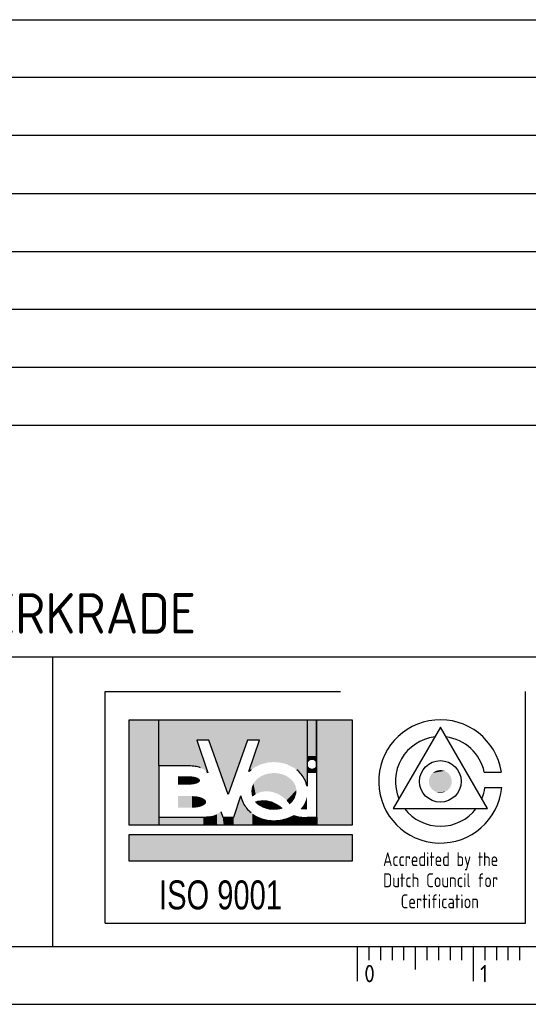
# Model space of a CAD drawing. Extents: x 0 to 841, y -120 to 594.
# Tile 6 of 10: x 707 to 751, y 0 to 85. Entities that reach past the tile are written whole.
import ezdxf
from ezdxf.enums import TextEntityAlignment as Align

# ---------------------------------------------------------------- set-up
doc = ezdxf.new("R2010")
doc.units = 0
doc.header["$LTSCALE"] = 25
doc.header["$MEASUREMENT"] = 0
doc.layers.get('0').update_dxf_attribs({"linetype": 'CONTINUOUS'})
for name, color, linetype in [('E--L$2A-_KADER', 7, 'CONTINUOUS'), ('E--L$4A-_STEMPEL', 3, 'CONTINUOUS'), ('E--L6441_DATACOM', 3, 'CONTINUOUS')]:
    doc.layers.add(name, color=color, linetype=linetype)
doc.styles.add('ISO', font='isocp.shx')
doc.styles.get("Standard").update_dxf_attribs({"font": 'ISO.SHX'})
doc.styles.add('UNIV', font='UNIV.SHX')

# ---------------------------------------------------------------- blocks, each defined once
blk = doc.blocks.new('STEMPEL')
at = {"layer": 'E--L$4A-_STEMPEL', "color": 3}
for p, q in [((-185, 85), (-5, 85)), ((-185, 55), (-5, 55)), ((-185, 30), (-5, 30)), ((-131.25, 5), (-131.25, 30)), ((-126.75, 7), (-126.75, 27)), ((-126.75, 27), (-106.449, 27)), ((-90.5, 7), (-90.5, 27)), ((-126.75, 7), (-90.5, 7))]:
    blk.add_line(p, q, dxfattribs=at)
at = {"layer": 'E--L$4A-_STEMPEL', "color": 2}
for p, q in [((-5, 80), (-185, 80)), ((-5, 75), (-185, 75)), ((-185, 70), (-5, 70)), ((-185, 65), (-5, 65)), ((-185, 60), (-5, 60)), ((-185, 50), (-5, 50)), ((-124.679, 15.453), (-124.679, 24.572)), ((-124.679, 24.572), (-105.436, 24.572)), ((-105.436, 24.572), (-105.436, 15.453)), ((-118.834, 22.815), (-117.887, 19.992)), ((-117.789, 22.815), (-118.834, 22.815)), ((-116.126, 18.104), (-117.789, 22.815)), ((-114.463, 22.815), (-116.126, 18.104)), ((-113.418, 22.815), (-114.463, 22.815)), ((-114.334, 20.087), (-113.418, 22.815)), ((-122.112, 20.582), (-122.112, 16.164)), ((-119.5, 20.582), (-122.112, 20.582)), ((-109.329, 20.012), (-109.329, 18.836)), ((-108.474, 20.012), (-109.329, 20.012)), ((-108.474, 16.164), (-108.474, 20.012)), ((-115.651, 16.164), (-115.04, 17.983)), ((-122.112, 16.164), (-118.264, 16.164)), ((-116.761, 16.64), (-116.601, 16.164)), ((-116.601, 16.164), (-116.126, 16.164)), ((-116.126, 16.164), (-115.651, 16.164)), ((-109.329, 16.164), (-108.474, 16.164)), ((-105.436, 15.453), (-124.679, 15.453)), ((-124.679, 12.353), (-124.679, 14.657)), ((-124.679, 14.657), (-105.436, 14.657)), ((-105.436, 14.657), (-105.436, 12.353)), ((-105.436, 12.353), (-124.679, 12.353))]:
    blk.add_line(p, q, dxfattribs=at)
at = {"layer": 'E--L$4A-_STEMPEL', "color": 2, "linetype": 'CONTINUOUS'}
for p, q in [((-122.112, 20.582), (-122.112, 24.572)), ((-109.282, 20.012), (-109.282, 24.572)), ((-108.521, 20.012), (-108.521, 24.572)), ((-108.474, 20.012), (-108.474, 24.572)), ((-122.112, 16.164), (-122.112, 15.453)), ((-108.474, 16.164), (-108.474, 15.453))]:
    blk.add_line(p, q, dxfattribs=at)
at = {"layer": 'E--L$4A-_STEMPEL', "color": 3}
blk.add_lwpolyline([(-97.833, 23.926), (-101.891, 16.898), (-93.776, 16.898)], close=True, dxfattribs=at)
for points in [[(-94.045, 20.051), (-92.575, 20.051)], [(-93.994, 18.721), (-92.538, 18.721)]]:
    blk.add_lwpolyline(points, dxfattribs=at)
at = {"layer": 'E--L$4A-_STEMPEL', "color": 2}
blk.add_lwpolyline([(-113.752, 17.471, -0.04063), (-113.497, 17.545, -0.089224), (-112.797, 17.559, -0.080644), (-112.063, 17.317, -0.070464), (-111.512, 16.924, -0.070464), (-112.182, 16.829, -0.080644), (-112.945, 16.953, -0.089224), (-113.559, 17.288, -0.04063)], format="xyb", close=True, dxfattribs=at)
at = {"layer": 'E--L$4A-_STEMPEL', "color": 3}
blk.add_circle((-97.833, 19.241), 1.793, dxfattribs=at)
for radius, start, end in [(5.321, 8.75541, 354.39319), (3.874, 97.20337, 202.79663), (3.874, 12.06764, 82.79663), (3.874, 337.20337, 352.2882), (3.874, 217.20337, 322.79663)]:
    blk.add_arc((-97.833, 19.241), radius, start, end, dxfattribs=at)
at = {"layer": 'E--L$4A-_STEMPEL', "color": 2}
for centre, radius, start, end in [((-119.5, 17.151), 3.431, 81.1708, 90), ((-119.332, 18.232), 2.338, 69.44395, 81.1708), ((-118.702, 19.324), 1.054, 39.36778, 47.84451), ((-112.532, 18.229), 2.588, 128.83701, 134.13657), ((-111.833, 18.229), 2.588, 27.22568, 51.16299), ((-111.507, 18.397), 2.222, 11.3929, 27.22568), ((-112.857, 18.397), 2.222, 190.73137, 207.22568), ((-112.532, 18.565), 2.588, 207.22568, 231.16299), ((-118.264, 19.595), 3.431, 270, 278.8292)]:
    blk.add_arc(centre, radius, start, end, dxfattribs=at)
at = {"layer": 'E--L$4A-_STEMPEL', "color": 2, "linetype": 'CONTINUOUS'}
for points in [[(-124.679, 15.453), (-124.679, 24.572), (-122.112, 15.453), (-122.112, 24.572)], [(-122.112, 20.582), (-122.112, 24.572), (-119.5, 20.582), (-119.53, 24.572)], [(-118.834, 22.815), (-119.53, 24.566), (-117.789, 22.815), (-117.797, 24.572)], [(-119.127, 20.562), (-119.53, 24.572), (-118.565, 20.44), (-119.53, 24.566)], [(-119.5, 20.582), (-119.53, 24.572), (-119.127, 20.562), (-119.53, 24.572)], [(-118.271, 20.307), (-119.53, 24.566), (-117.887, 19.992), (-118.834, 22.815)], [(-118.565, 20.44), (-119.53, 24.566), (-118.271, 20.307), (-119.53, 24.566)], [(-117.789, 22.815), (-117.797, 24.572), (-116.126, 18.104), (-116.199, 24.572)], [(-116.126, 18.104), (-116.199, 24.572), (-114.463, 22.815), (-114.467, 24.572)], [(-114.463, 22.815), (-114.467, 24.572), (-113.418, 22.815), (-112.779, 24.572)], [(-114.334, 20.087), (-113.418, 22.815), (-113.886, 20.437), (-112.779, 24.572)], [(-113.886, 20.437), (-112.779, 24.572), (-113.312, 20.719), (-112.62, 24.572)], [(-113.312, 20.719), (-112.62, 24.572), (-112.68, 20.877), (-112.253, 24.572)], [(-112.68, 20.877), (-112.253, 24.572), (-112.182, 20.914), (-112.128, 24.572)], [(-112.182, 20.914), (-112.128, 24.572), (-111.608, 20.865), (-111.6, 24.572)], [(-111.608, 20.865), (-111.6, 24.572), (-111.072, 20.726), (-110.912, 24.572)], [(-111.072, 20.726), (-110.912, 24.572), (-110.428, 20.405), (-110.322, 24.572)], [(-110.428, 20.405), (-110.322, 24.572), (-110.039, 20.095), (-109.776, 24.572)], [(-110.039, 20.095), (-109.776, 24.572), (-109.623, 19.577), (-109.714, 24.572)], [(-109.623, 19.577), (-109.714, 24.572), (-109.329, 18.836), (-109.329, 24.572)], [(-109.329, 20.012), (-109.329, 24.572), (-109.282, 20.012), (-109.282, 24.572)], [(-109.282, 21.442), (-109.282, 24.572), (-108.521, 21.437), (-108.521, 24.572)], [(-108.521, 20.012), (-108.521, 24.572), (-108.474, 20.012), (-108.474, 24.572)], [(-108.474, 15.453), (-108.474, 24.572), (-105.436, 15.453), (-105.436, 24.572)], [(-109.282, 21.437), (-109.282, 20.725), (-109.26, 21.437), (-109.264, 20.841)], [(-109.26, 21.437), (-109.264, 20.841), (-109.234, 21.437), (-109.231, 20.914)], [(-109.234, 21.437), (-109.231, 20.914), (-109.194, 21.437), (-109.196, 20.966)], [(-109.194, 21.437), (-109.196, 20.966), (-109.155, 21.437), (-109.154, 21.009)], [(-109.155, 21.437), (-109.154, 21.009), (-109.111, 21.437), (-109.111, 21.042)], [(-109.111, 21.437), (-109.111, 21.042), (-109.068, 21.437), (-109.066, 21.068)], [(-109.068, 21.437), (-109.066, 21.068), (-109.029, 21.437), (-109.019, 21.087)], [(-109.029, 21.437), (-109.019, 21.087), (-108.983, 21.437), (-108.991, 21.095)], [(-108.983, 21.437), (-108.991, 21.095), (-108.94, 21.437), (-108.938, 21.103)], [(-108.94, 21.437), (-108.938, 21.103), (-108.899, 21.437), (-108.899, 21.105)], [(-108.899, 21.437), (-108.899, 21.105), (-108.837, 21.437), (-108.863, 21.103)], [(-108.837, 21.437), (-108.863, 21.103), (-108.81, 21.437), (-108.806, 21.093)], [(-108.81, 21.437), (-108.806, 21.093), (-108.761, 21.437), (-108.765, 21.08)], [(-108.761, 21.437), (-108.765, 21.08), (-108.728, 21.437), (-108.715, 21.056)], [(-108.728, 21.437), (-108.715, 21.056), (-108.686, 21.437), (-108.683, 21.036)], [(-108.686, 21.437), (-108.683, 21.036), (-108.649, 21.437), (-108.64, 21.001)], [(-108.649, 21.437), (-108.64, 21.001), (-108.613, 21.437), (-108.599, 20.956)], [(-108.613, 21.437), (-108.599, 20.956), (-108.579, 21.437), (-108.572, 20.916)], [(-108.579, 21.437), (-108.572, 20.916), (-108.556, 21.437), (-108.556, 20.884)], [(-108.556, 21.437), (-108.556, 20.884), (-108.536, 21.437), (-108.538, 20.836)], [(-108.536, 21.437), (-108.538, 20.836), (-108.521, 21.437), (-108.521, 20.725)], [(-109.282, 20.012), (-109.282, 20.725), (-109.26, 20.012), (-109.264, 20.608)], [(-109.26, 20.012), (-109.264, 20.608), (-109.234, 20.012), (-109.231, 20.535)], [(-109.234, 20.012), (-109.231, 20.535), (-109.194, 20.012), (-109.196, 20.484)], [(-109.194, 20.012), (-109.196, 20.484), (-109.155, 20.012), (-109.154, 20.441)], [(-109.155, 20.012), (-109.154, 20.441), (-109.111, 20.012), (-109.111, 20.407)], [(-109.111, 20.012), (-109.111, 20.407), (-109.068, 20.012), (-109.066, 20.382)], [(-108.728, 20.012), (-108.715, 20.394), (-108.686, 20.012), (-108.683, 20.414)], [(-108.686, 20.012), (-108.683, 20.414), (-108.649, 20.012), (-108.64, 20.449)], [(-108.649, 20.012), (-108.64, 20.449), (-108.613, 20.012), (-108.599, 20.494)], [(-108.613, 20.012), (-108.599, 20.494), (-108.579, 20.012), (-108.572, 20.534)], [(-108.579, 20.012), (-108.572, 20.534), (-108.556, 20.012), (-108.556, 20.566)], [(-108.556, 20.012), (-108.556, 20.566), (-108.536, 20.012), (-108.538, 20.614)], [(-108.536, 20.012), (-108.538, 20.614), (-108.521, 20.012), (-108.521, 20.725)], [(-120.45, 18.967), (-120.45, 19.68), (-119.5, 18.967), (-119.5, 19.68)], [(-119.5, 18.967), (-119.5, 19.68), (-119.307, 18.975), (-119.298, 19.672)], [(-119.307, 18.975), (-119.298, 19.672), (-119.164, 18.99), (-119.182, 19.66)], [(-119.164, 18.99), (-119.182, 19.66), (-119.03, 19.013), (-119.008, 19.63)], [(-119.03, 19.013), (-119.008, 19.63), (-118.89, 19.05), (-118.901, 19.601)], [(-118.89, 19.05), (-118.901, 19.601), (-118.758, 19.102), (-118.771, 19.552)], [(-118.758, 19.102), (-118.771, 19.552), (-118.665, 19.158), (-118.673, 19.495)], [(-113.557, 19.507), (-113.49, 18.27), (-113.357, 19.649), (-113.311, 18.329)], [(-113.357, 19.649), (-113.311, 18.329), (-113.175, 19.748), (-113.179, 18.359)], [(-113.175, 19.748), (-113.179, 18.359), (-112.948, 19.84), (-112.948, 18.387)], [(-112.948, 19.84), (-112.948, 18.387), (-112.639, 19.921), (-112.722, 18.389)], [(-112.639, 19.921), (-112.722, 18.389), (-112.492, 19.945), (-112.485, 18.363)], [(-112.492, 19.945), (-112.485, 18.363), (-112.108, 19.964), (-112.192, 18.294)], [(-112.108, 19.964), (-112.192, 18.294), (-111.86, 19.943), (-112.01, 18.23)], [(-111.86, 19.943), (-112.01, 18.23), (-111.574, 19.887), (-111.919, 18.193)], [(-111.574, 19.887), (-111.919, 18.193), (-111.319, 19.805), (-111.823, 18.148)], [(-111.319, 19.805), (-111.823, 18.148), (-111.028, 19.661), (-111.688, 18.076)], [(-111.028, 19.661), (-111.688, 18.076), (-110.833, 19.528), (-111.52, 17.97)], [(-109.068, 20.012), (-109.066, 20.382), (-109.029, 20.012), (-109.019, 20.363)], [(-109.029, 20.012), (-109.019, 20.363), (-108.983, 20.012), (-108.991, 20.355)], [(-108.983, 20.012), (-108.991, 20.355), (-108.94, 20.012), (-108.938, 20.346)], [(-108.94, 20.012), (-108.938, 20.346), (-108.899, 20.012), (-108.899, 20.345)], [(-108.899, 20.012), (-108.899, 20.345), (-108.837, 20.012), (-108.863, 20.346)], [(-108.837, 20.012), (-108.863, 20.346), (-108.81, 20.012), (-108.806, 20.357)], [(-108.81, 20.012), (-108.806, 20.357), (-108.761, 20.012), (-108.765, 20.37)], [(-108.761, 20.012), (-108.765, 20.37), (-108.728, 20.012), (-108.715, 20.394)], [(-118.665, 19.158), (-118.673, 19.495), (-118.577, 19.236), (-118.573, 19.406)], [(-118.577, 19.236), (-118.573, 19.406), (-118.551, 19.3), (-118.552, 19.349)], [(-114.1, 18.671), (-114.035, 17.917), (-114.06, 18.813), (-113.917, 18.022)], [(-114.06, 18.813), (-113.917, 18.022), (-113.946, 19.057), (-113.759, 18.134)], [(-113.946, 19.057), (-113.759, 18.134), (-113.775, 19.297), (-113.613, 18.216)], [(-113.775, 19.297), (-113.613, 18.216), (-113.557, 19.507), (-113.49, 18.27)], [(-110.833, 19.528), (-111.52, 17.97), (-110.63, 19.343), (-111.395, 17.877)], [(-110.63, 19.343), (-111.395, 17.877), (-110.483, 19.158), (-111.212, 17.717)], [(-110.483, 19.158), (-111.212, 17.717), (-110.329, 18.879), (-111.155, 17.66)], [(-110.329, 18.879), (-111.155, 17.66), (-110.239, 18.505), (-111.096, 17.596)], [(-120.45, 16.973), (-120.45, 17.97), (-119.238, 16.973), (-119.238, 17.97)], [(-119.238, 16.973), (-119.238, 17.97), (-119.007, 16.982), (-119.016, 17.962)], [(-119.007, 16.982), (-119.016, 17.962), (-118.807, 17.004), (-118.85, 17.944)], [(-118.807, 17.004), (-118.85, 17.944), (-118.672, 17.028), (-118.683, 17.917)], [(-118.672, 17.028), (-118.683, 17.917), (-118.496, 17.076), (-118.478, 17.86)], [(-118.496, 17.076), (-118.478, 17.86), (-118.296, 17.159), (-118.31, 17.791)], [(-115.659, 15.453), (-115.651, 16.164), (-115.029, 15.453), (-115.04, 17.983)], [(-115.029, 15.453), (-115.04, 17.983), (-114.399, 15.453), (-114.579, 16.981)], [(-114.13, 18.397), (-114.094, 18.096), (-114.1, 18.671), (-114.035, 17.917)], [(-110.239, 18.505), (-111.096, 17.596), (-110.243, 18.251), (-111.023, 17.512)], [(-110.243, 18.251), (-111.023, 17.512), (-110.396, 17.776), (-110.931, 17.392)], [(-109.329, 17.822), (-109.359, 17.828), (-109.329, 17.958)], [(-118.296, 17.159), (-118.31, 17.791), (-118.14, 17.267), (-118.151, 17.685)], [(-118.14, 17.267), (-118.151, 17.685), (-118.056, 17.359), (-118.066, 17.6)], [(-118.056, 17.359), (-118.066, 17.6), (-118.03, 17.431), (-118.028, 17.499)], [(-113.752, 17.471), (-113.56, 17.53), (-113.695, 17.411), (-113.257, 17.578)], [(-113.695, 17.411), (-113.257, 17.578), (-113.589, 17.313), (-113.058, 17.583)], [(-113.589, 17.313), (-113.058, 17.583), (-113.427, 17.191), (-112.853, 17.567)], [(-113.427, 17.191), (-112.853, 17.567), (-113.242, 17.08), (-112.609, 17.521)], [(-113.242, 17.08), (-112.609, 17.521), (-113.038, 16.986), (-112.41, 17.464)], [(-113.038, 16.986), (-112.41, 17.464), (-112.854, 16.924), (-112.217, 17.39)], [(-112.854, 16.924), (-112.217, 17.39), (-112.612, 16.868), (-112.047, 17.309)], [(-112.612, 16.868), (-112.047, 17.309), (-112.358, 16.835), (-111.878, 17.211)], [(-112.358, 16.835), (-111.878, 17.211), (-112.158, 16.829), (-111.738, 17.114)], [(-112.158, 16.829), (-111.738, 17.114), (-111.937, 16.842), (-111.651, 17.046)], [(-111.937, 16.842), (-111.651, 17.046), (-111.808, 16.858), (-111.586, 16.991)], [(-110.396, 17.776), (-110.931, 17.392), (-110.56, 17.532), (-110.89, 17.333)], [(-110.56, 17.532), (-110.89, 17.333), (-110.715, 17.366), (-110.864, 17.294)], [(-110.715, 17.366), (-110.864, 17.294), (-110.842, 17.259)], [(-109.891, 16.854), (-109.749, 17.03), (-109.762, 16.834), (-109.705, 17.091)], [(-109.762, 16.834), (-109.705, 17.091), (-109.645, 16.823), (-109.673, 17.138)], [(-109.645, 16.823), (-109.673, 17.138), (-109.478, 16.817), (-109.653, 17.169)], [(-109.478, 16.817), (-109.653, 17.169), (-109.366, 16.819), (-109.611, 17.237)], [(-109.366, 16.819), (-109.611, 17.237), (-109.329, 16.821), (-109.599, 17.257)], [(-109.329, 16.821), (-109.599, 17.257), (-109.329, 17.385), (-109.522, 17.399)], [(-109.329, 17.385), (-109.522, 17.399), (-109.329, 17.621), (-109.416, 17.645)], [(-109.329, 17.621), (-109.416, 17.645), (-109.329, 17.822), (-109.359, 17.828)], [(-122.112, 15.453), (-122.112, 16.164), (-118.269, 15.453), (-118.269, 16.164)], [(-118.269, 15.453), (-118.269, 16.164), (-117.482, 15.453), (-117.486, 16.259)], [(-117.482, 15.453), (-117.486, 16.259), (-117.077, 15.453), (-117.092, 16.409)], [(-117.077, 15.453), (-117.092, 16.409), (-116.784, 15.453), (-116.761, 16.64)], [(-116.784, 15.453), (-116.761, 16.64), (-116.514, 15.453), (-116.601, 16.164)], [(-116.514, 15.453), (-116.601, 16.164), (-115.659, 15.453), (-115.651, 16.164)], [(-114.399, 15.453), (-114.579, 16.981), (-114.039, 15.453), (-114.051, 16.469)], [(-114.039, 15.453), (-114.051, 16.469), (-113.589, 15.453), (-113.654, 16.224)], [(-113.589, 15.453), (-113.654, 16.224), (-113.139, 15.453), (-113.147, 16.021)], [(-111.808, 16.858), (-111.586, 16.991), (-111.646, 16.889), (-111.557, 16.965)], [(-111.646, 16.889), (-111.557, 16.965), (-111.512, 16.924)], [(-111.159, 15.453), (-111.098, 16.059), (-110.686, 15.453), (-110.808, 16.176)], [(-110.686, 15.453), (-110.808, 16.176), (-110.236, 15.453), (-110.477, 16.331)], [(-110.236, 15.453), (-110.477, 16.331), (-110.034, 15.453), (-109.987, 16.207)], [(-110.034, 15.453), (-109.987, 16.207), (-109.696, 15.453), (-109.585, 16.164)], [(-109.696, 15.453), (-109.585, 16.164), (-109.314, 15.453), (-109.224, 16.164)], [(-109.314, 15.453), (-109.224, 16.164), (-108.474, 15.453), (-108.474, 16.164)], [(-113.139, 15.453), (-113.147, 16.021), (-112.734, 15.453), (-112.687, 15.918)], [(-112.734, 15.453), (-112.687, 15.918), (-112.059, 15.453), (-112.172, 15.88)], [(-112.059, 15.453), (-112.172, 15.88), (-111.541, 15.453), (-111.583, 15.933)], [(-111.541, 15.453), (-111.583, 15.933), (-111.159, 15.453), (-111.098, 16.059)], [(-124.679, 12.353), (-124.679, 14.657), (-105.436, 12.353), (-105.436, 14.657)]]:
    blk.add_solid(points, dxfattribs=at)
at = {"layer": 'E--L$4A-_STEMPEL', "color": 3, "linetype": 'CONTINUOUS'}
for points in [[(-96.91, 19.577), (-98.806, 19.384), (-96.866, 19.415), (-98.816, 19.222)], [(-96.975, 19.72), (-98.77, 19.539), (-96.91, 19.577), (-98.806, 19.384)], [(-97.05, 19.834), (-98.717, 19.672), (-96.975, 19.72), (-98.77, 19.539)], [(-97.135, 19.933), (-98.688, 19.726), (-97.05, 19.834), (-98.717, 19.672)], [(-97.242, 20.026), (-98.607, 19.848), (-97.135, 19.933), (-98.688, 19.726)], [(-97.33, 20.085), (-98.549, 19.915), (-97.242, 20.026), (-98.607, 19.848)], [(-97.467, 20.153), (-98.494, 19.969), (-97.33, 20.085), (-98.549, 19.915)], [(-97.625, 20.201), (-98.279, 20.117), (-97.467, 20.153), (-98.494, 19.969)], [(-97.833, 20.224), (-98.056, 20.198), (-97.625, 20.201), (-98.279, 20.117)], [(-96.866, 19.415), (-98.816, 19.222), (-96.852, 19.286), (-98.807, 19.102)], [(-96.852, 19.286), (-98.807, 19.102), (-96.863, 19.082), (-98.785, 18.994)], [(-96.863, 19.082), (-98.785, 18.994), (-96.903, 18.923), (-98.745, 18.872)], [(-96.903, 18.923), (-98.745, 18.872), (-96.975, 18.762), (-98.687, 18.753)], [(-96.975, 18.762), (-98.687, 18.753), (-97.095, 18.592), (-98.579, 18.6)], [(-97.095, 18.592), (-98.579, 18.6), (-97.231, 18.464), (-98.438, 18.466)], [(-97.231, 18.464), (-98.438, 18.466), (-97.421, 18.349), (-98.185, 18.323)], [(-97.421, 18.349), (-98.185, 18.323), (-97.556, 18.298), (-97.978, 18.269)], [(-97.556, 18.298), (-97.978, 18.269), (-97.711, 18.266), (-97.833, 18.258)]]:
    blk.add_solid(points, dxfattribs=at)
at = {"layer": 'E--L$4A-_STEMPEL', "color": 1, "style": 'ISO'}
for s, width, p, p2 in [('Accredited by the', 0.791888, (-102.775, 11.93), (-92.845, 11.93)), ('Dutch Council for', 0.823406, (-102.775, 10.109), (-92.845, 10.109)), ('Certification', 0.771573, (-101.254, 8.289), (-94.508, 8.289))]:
    blk.add_text(s, height=1.2, dxfattribs=dict(at, width=width)).set_placement(p, p2, align=Align.FIT)
at = {"layer": 'E--L$4A-_STEMPEL', "color": 3, "style": 'UNIV', "width": 0.75}
blk.add_text('ISO 9001', height=2.5, dxfattribs=at).set_placement((-122.086, 8.195))
at = {"layer": 'E--L$4A-_STEMPEL', "color": 2, "style": 'ISO'}
for tag, p in [('REVISIELETTER', (-183.5, 76.5)), ('OMSCHRIJVING', (-177.5, 76.5)), ('DATUM-GETEKEND', (-64, 76.5)), ('GETEKEND-DOOR', (-49, 76.5)), ('GEZIEN-DOOR', (-38, 76.5)), ('ACC-DOOR', (-26.5, 76.5)), ('ACC-DOOR', (-15.5, 76.5)), ('REVISIELETTER', (-183.5, 71.5)), ('OMSCHRIJVING', (-177.5, 71.5)), ('DATUM-GETEKEND', (-64, 71.5)), ('GETEKEND-DOOR', (-49, 71.5)), ('GEZIEN-DOOR', (-38, 71.5)), ('ACC-DOOR', (-26.5, 71.5)), ('ACC-DOOR', (-15.5, 71.5)), ('REVISIELETTER', (-183.5, 66.5)), ('OMSCHRIJVING', (-177.5, 66.5)), ('DATUM-GETEKEND', (-64, 66.5)), ('GETEKEND-DOOR', (-49, 66.5)), ('GEZIEN-DOOR', (-38, 66.5)), ('ACC-DOOR', (-27, 66.5)), ('ACC-DOOR', (-15.5, 66.5)), ('REVISIELETTER', (-183.5, 61.5)), ('OMSCHRIJVING', (-177.5, 61.5)), ('DATUM-GETEKEND', (-64, 61.5)), ('GETEKEND-DOOR', (-49, 61.5)), ('GEZIEN-DOOR', (-38, 61.5)), ('ACC-DOOR', (-27, 61.5)), ('ACC-DOOR', (-15.5, 61.5)), ('OMSCHRIJVING-O', (-177.5, 56.5)), ('DATUM-GETEKEND', (-64, 56.5)), ('GEZIEN-DOOR', (-38, 56.5)), ('ACC-DOOR', (-26.5, 56.5)), ('ACC-DOOR', (-15.5, 56.5)), ('OMSCHRIJVING', (-162, 51.5)), ('ACAD-RELEASE', (-37, 51.5)), ('ACAD-REF', (-37, 46.5)), ('ACAD-DIR', (-37, 41.5)), ('X-REF', (-37, 36.5)), ('XREF-DIR', (-37, 31.5)), ('SCHAAL', (-49.5, 21.5)), ('FORMAAT', (-21, 21.5)), ('WERKNUMMER', (-49.5, 16.5)), ('AANTAL-BLADEN', (-21, 16.5))]:
    blk.add_attdef(tag, p, '', height=1.8, dxfattribs=at)
at = {"layer": 'E--L$4A-_STEMPEL', "style": 'ISO'}
for tag, p in [('OPMERKING-1', (-184, 44)), ('OPMERKING-2', (-184, 38)), ('OPMERKING-3', (-184, 32))]:
    blk.add_attdef(tag, p, '', height=3.5, dxfattribs=at)
for tag, p in [('PROJEKT-NUMMER', (-38.5, 6.5)), ('BLAD-NUMMER', (-7.5, 6.5))]:
    blk.add_attdef(tag, text='', height=3.5, dxfattribs=at).set_placement(p, align=Align.RIGHT)
blk = doc.blocks.new('A1')
at = {"layer": 'E--L$2A-_KADER', "color": 4}
blk.add_line((25, 5), (836, 5), dxfattribs=at)
at = {"layer": 'E--L$2A-_KADER', "color": 2}
blk.add_line((0, 0), (841, 0), dxfattribs=at)
for points in [[(736, 5), (736, 2)], [(737, 5), (737, 3.8)], [(738, 5), (738, 3.8)], [(739, 5), (739, 3.8)], [(740, 5), (740, 3.8)], [(741, 5), (741, 3)], [(742, 5), (742, 3.8)], [(743, 5), (743, 3.8)], [(744, 5), (744, 3.8)], [(745, 5), (745, 3.8)], [(746, 5), (746, 2)], [(747, 5), (747, 3.8)], [(748, 5), (748, 3.8)], [(749, 5), (749, 3.8)], [(750, 5), (750, 3.8)]]:
    blk.add_lwpolyline(points, dxfattribs=at)
for s, p in [('0', (736.6, 1.9)), ('1', (746.6, 1.9))]:
    blk.add_text(s, height=1.5, dxfattribs=at).set_placement(p)

msp = doc.modelspace()

# ---------------------------------------------------------------- block references
ref = msp.add_blockref('STEMPEL', (841, 0))
ref.add_attrib('OPMERKING-3', 'RODA JC STADION TE KERKRADE', (657, 32), dxfattribs={"layer": 'E--L$4A-_STEMPEL', "height": 3.5, "style": 'ISO'})
at = {"layer": 'E--L6441_DATACOM', "color": 3}
msp.add_blockref('A1', (0, 0), dxfattribs=at)

doc.saveas('drawing.dxf')
